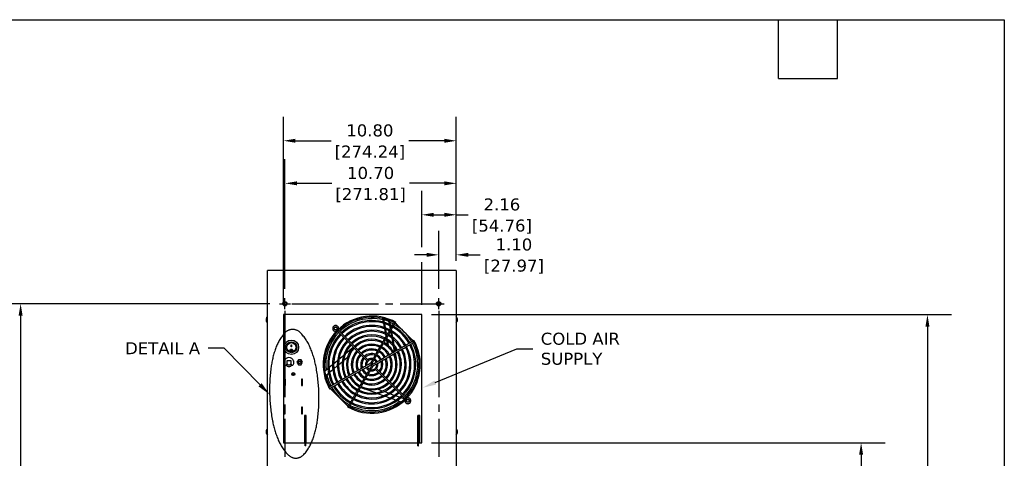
# Model space of a CAD drawing. Header units: inches. Extents: x -1 to 128, y 3 to 101.
# Tile 17 of 17: x 66 to 128, y 74 to 101. Entities that reach past the tile are written whole.
import ezdxf
from ezdxf import colors
from ezdxf.entities.mleader import LeaderData, LeaderLine
from ezdxf.math import Vec2, Vec3

# ---------------------------------------------------------------- set-up
doc = ezdxf.new("R2010")
doc.units = ezdxf.units.IN
doc.header["$LTSCALE"] = 12
doc.header["$MEASUREMENT"] = 0
doc.header["$PDSIZE"] = -1
for name, pattern in [('PHANTOM2', [1.25, 0.625, -0.125, 0.125, -0.125, 0.125, -0.125]), ('SLD-Center', [0.75, 0.6, -0.05, 0.05, -0.05]), ('SLD-Solid', [0])]:
    doc.linetypes.add(name, pattern=pattern)
doc.layers.add('CENTER', color=40, linetype='SLD-Center')
doc.layers.add('PHANTOM', color=130, linetype='PHANTOM2')
doc.layers.add('DIMENSIONS', color=140, linetype='SLD-Solid', lineweight=25)
doc.layers.add('TEXT', color=140, linetype='SLD-Solid', lineweight=25)
doc.styles.get("Standard").update_dxf_attribs({"font": 'verdana.ttf'})
doc.dimstyles.get("Standard").update_dxf_attribs({"dimtxt": 0.18, "dimasz": 0.18, "dimexe": 0.18, "dimexo": 0.0625, "dimgap": 0.09, "dimtad": 0, "dimtih": 1, "dimtoh": 1, "dimdec": 4, "dimzin": 0, "dimdsep": 46, "dimtxsty": 'Standard', "dimcen": 0.09, "dimadec": 0, "dimazin": 0, "dimtfac": 1, "dimtdec": 4, "dimtofl": 0, "dimtmove": 0, "dimatfit": 3, "dimfxl": 0, "dimtolj": 1, "dimtzin": 0, "dimarcsym": 0})

# ---------------------------------------------------------------- blocks, each defined once
blk = doc.blocks.new('*D139')
at = {"layer": 'Defpoints', "color": 0}
for p in [(66.121, 83.465), (82.29, 83.465), (81.529, 47.823)]:
    blk.add_point(p, dxfattribs=at)
at = {"layer": 'DIMENSIONS', "color": 0, "lineweight": -2}
for p, q in [((81.69, 83.465), (64.621, 83.465)), ((66.121, 82.715), (66.121, 67.025)), ((66.121, 48.573), (66.121, 64.262)), ((80.929, 47.823), (64.621, 47.823))]:
    blk.add_line(p, q, dxfattribs=at)
at = {"layer": 'DIMENSIONS', "color": 0}
for points in [[(65.996, 82.715), (66.246, 82.715), (66.121, 83.465)], [(65.996, 48.573), (66.246, 48.573), (66.121, 47.823)]]:
    blk.add_solid(points, dxfattribs=at)
at = {"layer": 'DIMENSIONS', "color": 0, "char_height": 0.75, "attachment_point": 5}
for s, insert in [('\\A1;35.64', (66.121, 66.284)), ('\\A1;[905.31]', (66.121, 64.903))]:
    blk.add_mtext(s, dxfattribs=dict(at, insert=insert))
blk = doc.blocks.new('*D149')
at = {"layer": 'Defpoints', "color": 0}
for p in [(91.173, 74.79), (118.607, 74.79), (93.329, 47.823)]:
    blk.add_point(p, dxfattribs=at)
at = {"layer": 'DIMENSIONS', "color": 0, "lineweight": -2}
for p, q in [((91.773, 74.79), (120.107, 74.79)), ((118.607, 74.04), (118.607, 62.687)), ((118.607, 48.573), (118.607, 59.925)), ((93.929, 47.823), (120.107, 47.823))]:
    blk.add_line(p, q, dxfattribs=at)
at = {"layer": 'DIMENSIONS', "color": 0}
for points in [[(118.482, 74.04), (118.732, 74.04), (118.607, 74.79)], [(118.482, 48.573), (118.732, 48.573), (118.607, 47.823)]]:
    blk.add_solid(points, dxfattribs=at)
at = {"layer": 'DIMENSIONS', "color": 0, "char_height": 0.75, "attachment_point": 5}
for s, insert in [('\\A1;26.97', (118.607, 61.947)), ('\\A1;[684.96]', (118.607, 60.565))]:
    blk.add_mtext(s, dxfattribs=dict(at, insert=insert))
blk = doc.blocks.new('*D148')
at = {"layer": 'Defpoints', "color": 0}
for p in [(91.173, 82.79), (122.75, 82.79), (93.329, 47.823)]:
    blk.add_point(p, dxfattribs=at)
at = {"layer": 'DIMENSIONS', "color": 0, "lineweight": -2}
for p, q in [((91.773, 82.79), (124.25, 82.79)), ((122.75, 82.04), (122.75, 66.687)), ((122.75, 48.573), (122.75, 63.925)), ((93.929, 47.823), (124.25, 47.823))]:
    blk.add_line(p, q, dxfattribs=at)
at = {"layer": 'DIMENSIONS', "color": 0}
for points in [[(122.625, 82.04), (122.875, 82.04), (122.75, 82.79)], [(122.625, 48.573), (122.875, 48.573), (122.75, 47.823)]]:
    blk.add_solid(points, dxfattribs=at)
at = {"layer": 'DIMENSIONS', "color": 0, "char_height": 0.75, "attachment_point": 5}
for s, insert in [('\\A1;34.97', (122.75, 65.947)), ('\\A1;[888.16]', (122.75, 64.565))]:
    blk.add_mtext(s, dxfattribs=dict(at, insert=insert))
blk = doc.blocks.new('*D147')
at = {"layer": 'Defpoints', "color": 0}
for p in [(93.329, 86.517), (93.329, 85.534), (92.228, 83.803)]:
    blk.add_point(p, dxfattribs=at)
at = {"layer": 'DIMENSIONS', "color": 0, "lineweight": -2}
for p, q in [((92.228, 84.403), (92.228, 88.017)), ((93.329, 86.134), (93.329, 88.017)), ((91.478, 86.517), (90.728, 86.517)), ((94.079, 86.517), (94.829, 86.517))]:
    blk.add_line(p, q, dxfattribs=at)
at = {"layer": 'DIMENSIONS', "color": 0}
for points in [[(91.478, 86.642), (91.478, 86.392), (92.228, 86.517)], [(94.079, 86.642), (94.079, 86.392), (93.329, 86.517)]]:
    blk.add_solid(points, dxfattribs=at)
at = {"layer": 'DIMENSIONS', "color": 0, "char_height": 0.75, "attachment_point": 5}
for s, insert in [('\\A1;1.10', (96.927, 87.157)), ('\\A1;[27.97]', (96.927, 85.777))]:
    blk.add_mtext(s, dxfattribs=dict(at, insert=insert))
blk = doc.blocks.new('*D146')
at = {"layer": 'Defpoints', "color": 0}
for p in [(93.329, 89.017), (93.329, 85.534), (91.173, 82.79)]:
    blk.add_point(p, dxfattribs=at)
at = {"layer": 'DIMENSIONS', "color": 0, "lineweight": -2}
for p, q in [((91.173, 86.988), (91.173, 90.517)), ((93.329, 86.134), (93.329, 90.517)), ((91.923, 89.017), (92.579, 89.017)), ((93.329, 89.017), (94.079, 89.017)), ((91.173, 83.39), (91.173, 86.052))]:
    blk.add_line(p, q, dxfattribs=at)
at = {"layer": 'DIMENSIONS', "color": 0}
for points in [[(91.923, 89.142), (91.923, 88.892), (91.173, 89.017)], [(92.579, 89.142), (92.579, 88.892), (93.329, 89.017)]]:
    blk.add_solid(points, dxfattribs=at)
at = {"layer": 'DIMENSIONS', "color": 0, "char_height": 0.75, "attachment_point": 5}
for s, insert in [('\\A1;2.16', (96.177, 89.658)), ('\\A1;[54.76]', (96.177, 88.277))]:
    blk.add_mtext(s, dxfattribs=dict(at, insert=insert))
blk = doc.blocks.new('*D145')
at = {"layer": 'Defpoints', "color": 0}
for p in [(82.628, 90.982), (93.329, 85.534), (82.628, 83.803)]:
    blk.add_point(p, dxfattribs=at)
at = {"layer": 'DIMENSIONS', "color": 0, "lineweight": -2}
for p, q in [((82.628, 84.403), (82.628, 92.482)), ((93.329, 86.134), (93.329, 92.482)), ((83.378, 90.982), (85.554, 90.982)), ((92.579, 90.982), (90.404, 90.982))]:
    blk.add_line(p, q, dxfattribs=at)
at = {"layer": 'DIMENSIONS', "color": 0}
for points in [[(83.378, 91.107), (83.378, 90.857), (82.628, 90.982)], [(92.579, 91.107), (92.579, 90.857), (93.329, 90.982)]]:
    blk.add_solid(points, dxfattribs=at)
at = {"layer": 'DIMENSIONS', "color": 0, "char_height": 0.75, "attachment_point": 5}
for s, insert in [('\\A1;10.70', (87.979, 91.622)), ('\\A1;[271.81]', (87.979, 90.242))]:
    blk.add_mtext(s, dxfattribs=dict(at, insert=insert))
blk = doc.blocks.new('*D144')
at = {"layer": 'Defpoints', "color": 0}
for p in [(82.532, 93.639), (93.329, 85.534), (82.532, 82.79)]:
    blk.add_point(p, dxfattribs=at)
at = {"layer": 'DIMENSIONS', "color": 0, "lineweight": -2}
for p, q in [((82.532, 83.39), (82.532, 95.139)), ((93.329, 86.134), (93.329, 95.139)), ((83.282, 93.639), (85.506, 93.639)), ((92.579, 93.639), (90.356, 93.639))]:
    blk.add_line(p, q, dxfattribs=at)
at = {"layer": 'DIMENSIONS', "color": 0}
for points in [[(83.282, 93.764), (83.282, 93.514), (82.532, 93.639)], [(92.579, 93.764), (92.579, 93.514), (93.329, 93.639)]]:
    blk.add_solid(points, dxfattribs=at)
at = {"layer": 'DIMENSIONS', "color": 0, "char_height": 0.75, "attachment_point": 5}
for s, insert in [('\\A1;10.80', (87.931, 94.281)), ('\\A1;[274.24]', (87.931, 92.898))]:
    blk.add_mtext(s, dxfattribs=dict(at, insert=insert))

msp = doc.modelspace()

# ---------------------------------------------------------------- linework, layer by layer
for p, q in [((93.32933, 85.53354), (81.52933, 85.53404)), ((81.52933, 47.82254), (81.52933, 85.53354)), ((93.32933, 85.53354), (93.32933, 47.82254)), ((82.53801, 83.42164), (82.53801, 83.50743)), ((81.45916, 82.52235), (81.45927, 82.52235)), ((82.53235, 82.78954), (82.53235, 74.78954)), ((91.17335, 82.78954), (82.53235, 82.78954)), ((88.72444, 82.54937), (88.76496, 82.31953)), ((88.78293, 82.53504), (88.82386, 82.30292)), ((89.10264, 82.43362), (89.14634, 82.18583)), ((89.16278, 82.40997), (89.20713, 82.15848)), ((91.17335, 74.78954), (91.17335, 82.78954)), ((85.80168, 81.82485), (85.80952, 81.73519)), ((87.85036, 79.92617), (85.9857, 81.79083)), ((88.77881, 82.24099), (88.82329, 81.98875)), ((88.83757, 81.90775), (88.8838, 81.64558)), ((88.83786, 82.22351), (88.88291, 81.96801)), ((88.89741, 81.88579), (88.94447, 81.61888)), ((89.16142, 82.10026), (89.19959, 81.88379)), ((89.22248, 82.07143), (89.24247, 81.95805)), ((89.26678, 81.82016), (89.27268, 81.78668)), ((89.53897, 82.2916), (89.46103, 82.3366)), ((89.52633, 82.23262), (89.56232, 82.29496)), ((89.54134, 82.25862), (90.64243, 81.15753)), ((89.6201, 82.17986), (89.57134, 82.10184)), ((85.92493, 81.72431), (87.78672, 79.86253)), ((88.89879, 81.56054), (88.9255, 81.40905)), ((88.9598, 81.53198), (88.96838, 81.48331)), ((88.96326, 81.1949), (89.01238, 80.91635)), ((88.99269, 81.34542), (89.0093, 81.25123)), ((89.2267, 81.73006), (89.2802, 81.42665)), ((89.28918, 81.69314), (89.3444, 81.37998)), ((89.29818, 81.32466), (89.35953, 80.97672)), ((89.36314, 81.2737), (89.42829, 80.90421)), ((90.48565, 81.18753), (90.56367, 81.23629)), ((90.67877, 81.17851), (90.61642, 81.14251)), ((82.98754, 80.5731), (82.98754, 80.57202)), ((83.01804, 80.78339), (83.01804, 80.90858)), ((83.01804, 80.90858), (83.04304, 80.90858)), ((83.04304, 80.78652), (83.01804, 80.78652)), ((83.04304, 80.78339), (83.01804, 80.78339)), ((83.04304, 80.90858), (83.04304, 80.78339)), ((83.07354, 80.57202), (83.07354, 80.5731)), ((86.39514, 80.33236), (86.89633, 80.75291)), ((89.02618, 81.15549), (89.07772, 80.8632)), ((89.3823, 80.84761), (89.45256, 80.44915)), ((89.4533, 80.76235), (89.50336, 80.47848)), ((90.72041, 81.07722), (90.67541, 81.15516)), ((83.4652, 79.96613), (83.37687, 79.81313)), ((83.64187, 79.96613), (83.4652, 79.96613)), ((83.7302, 79.81313), (83.64187, 79.96613)), ((85.99737, 79.9986), (86.28479, 80.23977)), ((86.28254, 79.91152), (86.53693, 80.12498)), ((89.51999, 80.38415), (89.57528, 80.07061)), ((82.6068, 79.71971), (82.6068, 79.90227)), ((82.64384, 79.63096), (82.60944, 79.70739)), ((82.7418, 79.61327), (82.6712, 79.61327)), ((82.7418, 79.87227), (82.7418, 79.64327)), ((82.7418, 79.64327), (82.7418, 79.61327)), ((82.7483, 79.70227), (82.7783, 79.70227)), ((82.7483, 79.59598), (82.7483, 79.70227)), ((82.9898, 79.90227), (82.7718, 79.90227)), ((82.7783, 79.70227), (82.7883, 79.70227)), ((82.7883, 79.70227), (82.7883, 79.69427)), ((82.8283, 79.65427), (82.9333, 79.65427)), ((82.9733, 79.70227), (82.9833, 79.70227)), ((82.9733, 79.69427), (82.9733, 79.70227)), ((82.9833, 79.70227), (83.0133, 79.70227)), ((83.0133, 79.70227), (83.0133, 79.59598)), ((83.0198, 79.64327), (83.0198, 79.87227)), ((83.0198, 79.61327), (83.0198, 79.64327)), ((83.0904, 79.61327), (83.0198, 79.61327)), ((83.15216, 79.70739), (83.11776, 79.63096)), ((83.1548, 79.90227), (83.1548, 79.71971)), ((83.37687, 79.81313), (83.4652, 79.66013)), ((83.4652, 79.66013), (83.64187, 79.66013)), ((83.64187, 79.66013), (83.7302, 79.81313)), ((85.1273, 79.26852), (85.30914, 79.4211)), ((85.37686, 79.47792), (85.59835, 79.66377)), ((85.41404, 79.18277), (85.61811, 79.354)), ((85.67111, 79.72483), (85.9147, 79.92923)), ((85.68408, 79.40936), (85.89963, 79.59023)), ((85.9704, 79.64961), (86.20205, 79.84399)), ((87.85036, 79.92617), (87.78672, 79.86253)), ((88.24634, 79.40291), (88.30998, 79.46655)), ((88.24634, 79.40291), (90.10792, 77.54133)), ((90.17094, 77.60559), (88.30998, 79.46655)), ((82.56392, 78.35104), (82.56392, 78.75104)), ((82.56392, 78.75104), (82.63392, 78.75104)), ((82.63392, 78.75104), (82.63392, 78.35104)), ((83.0843, 79.11451), (83.0843, 79.02678)), ((83.11733, 79.02897), (83.0843, 79.02897)), ((83.10601, 79.13591), (83.10601, 79.07597)), ((83.13925, 79.02897), (83.11733, 79.02897)), ((83.21496, 79.02897), (83.13925, 79.02897)), ((83.17801, 78.99817), (83.17801, 79.02897)), ((83.66392, 78.75104), (83.66392, 78.35104)), ((83.73392, 78.75104), (83.66392, 78.75104)), ((83.66392, 78.71697), (83.73392, 78.71697)), ((83.73392, 78.35104), (83.73392, 78.75104)), ((85.1797, 78.98614), (85.35085, 79.12975)), ((82.63392, 78.35104), (82.56392, 78.35104)), ((83.73392, 78.37897), (83.66392, 78.37897)), ((83.66392, 78.35104), (83.73392, 78.35104)), ((85.42128, 78.17391), (85.37628, 78.25186)), ((85.41793, 78.15057), (85.48028, 78.18657)), ((85.45426, 78.17155), (86.55535, 77.07045)), ((85.61104, 78.14154), (85.53302, 78.09279)), ((88.2966, 77.89891), (87.63655, 78.13915)), ((88.71736, 78.01181), (88.4053, 78.12539)), ((88.78453, 77.72131), (88.43196, 77.84964)), ((89.10025, 77.87245), (88.81609, 77.97587)), ((89.18475, 77.57565), (88.88594, 77.6844)), ((89.45147, 77.74461), (89.18706, 77.84085)), ((89.54571, 77.44427), (89.27401, 77.54316)), ((89.78273, 77.62405), (89.5324, 77.71516)), ((90.07018, 77.51942), (89.86024, 77.59583)), ((82.56392, 77.00104), (82.56392, 76.60104)), ((82.63392, 77.00104), (82.56392, 77.00104)), ((82.63392, 76.95153), (82.58441, 77.00104)), ((82.63392, 76.60104), (82.63392, 77.00104)), ((83.66392, 77.00104), (83.66392, 76.60104)), ((83.73392, 77.00104), (83.66392, 77.00104)), ((83.66392, 76.98329), (83.73392, 76.98562)), ((83.73392, 76.60104), (83.73392, 77.00104)), ((86.4766, 77.14921), (86.52535, 77.22723)), ((86.57038, 77.09647), (86.53438, 77.03412)), ((86.63567, 76.99247), (86.55772, 77.03747)), ((89.85183, 77.33285), (89.62877, 77.41404)), ((90.119, 77.42572), (90.20866, 77.41787)), ((82.56392, 76.60104), (82.63392, 76.60104)), ((83.66392, 76.60104), (83.73392, 76.60104)), ((83.94453, 76.49113), (83.85053, 76.49113)), ((83.85053, 76.49113), (83.85053, 74.78954)), ((83.89101, 76.49113), (83.89101, 76.48113)), ((83.92853, 76.48113), (83.89101, 76.48113)), ((83.89101, 76.23113), (83.89101, 76.48113)), ((83.92853, 76.49113), (83.92853, 76.48113)), ((83.92853, 76.23113), (83.92853, 76.48113)), ((83.94453, 74.78954), (83.94453, 76.49113)), ((91.05185, 76.49093), (90.92685, 76.49093)), ((90.92685, 76.49093), (90.92685, 74.78954)), ((90.93685, 76.48048), (90.97437, 76.48048)), ((90.93685, 76.22622), (90.93685, 76.48048)), ((90.97437, 76.22622), (90.97437, 76.48048)), ((91.00537, 76.48048), (90.97437, 76.48048)), ((91.05185, 76.48048), (91.00537, 76.48048)), ((91.05185, 74.78954), (91.05185, 76.49093)), ((83.85053, 76.0061), (83.86835, 75.99582)), ((83.86835, 75.99582), (83.86835, 75.24526)), ((83.92853, 76.23113), (83.89101, 76.23113)), ((83.89101, 74.70147), (83.89101, 76.23113)), ((83.92853, 74.70147), (83.92853, 76.23113)), ((90.93685, 74.70134), (90.93685, 76.22622)), ((90.93685, 76.22622), (90.97437, 76.22622)), ((90.97437, 74.70134), (90.97437, 76.22622)), ((81.45916, 75.52235), (81.45927, 75.52235)), ((83.86835, 75.24526), (83.85053, 75.23497)), ((83.86835, 75.49511), (83.89101, 75.49511)), ((83.89101, 75.37011), (83.86835, 75.37011)), ((82.53235, 74.78954), (83.89101, 74.78954)), ((83.85983, 74.79442), (83.85983, 74.78954)), ((83.89101, 74.79442), (83.85983, 74.79442)), ((83.92853, 74.70147), (83.89101, 74.70147)), ((83.89101, 74.60147), (83.89101, 74.70147)), ((83.92853, 74.60147), (83.89101, 74.60147)), ((83.92853, 74.78954), (90.93685, 74.78954)), ((83.92853, 74.60147), (83.92853, 74.70147)), ((90.93685, 74.60134), (90.93685, 74.70134)), ((90.93685, 74.70134), (90.97437, 74.70134)), ((90.93685, 74.60134), (90.97437, 74.60134)), ((90.97437, 74.78954), (91.17335, 74.78954)), ((90.97437, 74.60134), (90.97437, 74.70134))]:
    msp.add_line(p, q)
for centre, radius in [((82.62835, 83.46454), 0.1385), ((82.62835, 83.46454), 0.1), ((92.22835, 83.46454), 0.1385), ((92.22835, 83.46454), 0.1), ((85.7934, 81.91949), 0.091), ((83.03054, 80.74613), 0.453), ((83.03054, 80.74613), 0.3385), ((83.03054, 80.74613), 0.29), ((83.03051, 80.57158), 0.06729), ((83.03052, 80.57184), 0.04312), ((83.55353, 79.81313), 0.095), ((83.55353, 79.81313), 0.06945), ((83.14892, 79.07065), 0.095), ((83.14892, 79.07065), 0.0781), ((90.30329, 77.40959), 0.091)]:
    msp.add_circle(centre, radius)
for centre, radius, start, end in [((81.53538, 82.47964), 0.07958, 173.3710634, 183.7714959), ((81.50925, 82.42576), 0.05225, 178.8720359, 190.7601827), ((81.75683, 82.46454), 0.30313, 138.6349616, 169.0088839), ((88.04835, 79.66454), 3.035, 60.0766092, 209.9235345), ((88.04835, 79.66454), 2.963, 62.1798186, 207.8168973), ((88.04835, 79.66454), 2.87402, 76.0480991, 134.1032411), ((88.04835, 79.66454), 2.75, 62.3524936, 134.0627547), ((88.04835, 79.66454), 2.8979, 69.29419, 74.2001127), ((93.09922, 82.46454), 0.30313, 15.250844, 40.6130824), ((93.09922, 82.46454), 0.30313, 319.3869176, 348.695297), ((93.3468, 82.50331), 0.05225, 358.8720359, 10.7601827), ((93.32068, 82.44944), 0.07958, 353.3710634, 3.7714959), ((81.75683, 82.46454), 0.30313, 194.9137268, 221.3650384), ((85.7934, 81.91949), 0.1015, 274.7039598, 326.5637755), ((88.04835, 79.66454), 2.678, 62.4103269, 134.034007), ((88.04835, 79.66454), 2.45, 62.6414607, 133.944597), ((88.04835, 79.66454), 2.378, 62.7211851, 133.9151406), ((88.04835, 79.66454), 2.15, 63.0099531, 133.7960628), ((88.04835, 79.66454), 2.87402, 62.2489485, 66.7871817), ((88.04835, 79.66454), 2.45, 29.4680537, 60.5293392), ((88.04835, 79.66454), 2.678, 29.5156597, 60.483322), ((88.04835, 79.66454), 2.75, 29.5286812, 60.473236), ((88.04835, 79.66454), 2.87402, 58, 60.4529161), ((88.04835, 79.66454), 2.963, 60.078391, 60.4384466), ((88.04835, 79.66454), 2.97402, 58.6513023, 60.0783891), ((88.04835, 79.66454), 2.87402, 32, 58), ((88.04835, 79.66454), 2.87402, 135.8988098, 186.7871817), ((88.04835, 79.66454), 2.75, 135.9393403, 207.6496135), ((88.04835, 79.66454), 2.678, 135.9620999, 207.5840055), ((88.04835, 79.66454), 2.45, 136.0516194, 207.3650523), ((88.04835, 79.66454), 2.378, 136.0852979, 207.2784631), ((88.04835, 79.66454), 3.035, 240.0763727, 29.9232217), ((88.04835, 79.66454), 2.078, 63.1124629, 133.7600246), ((88.04835, 79.66454), 1.855, 63.4862307, 133.6102032), ((88.04835, 79.66454), 1.783, 63.6288961, 133.5485468), ((88.04835, 79.66454), 1.58, 64.0873526, 133.3683504), ((88.04835, 79.66454), 1.508, 64.2947529, 133.2809514), ((88.04835, 79.66454), 1.783, 29.2743504, 60.7246062), ((88.04835, 79.66454), 1.855, 29.2985565, 60.6966085), ((88.04835, 79.66454), 2.078, 29.3734528, 60.6272182), ((88.04835, 79.66454), 2.15, 29.3948902, 60.6011944), ((88.04835, 79.66454), 2.378, 29.4544052, 60.5441371), ((88.04835, 79.66454), 2.87402, 29.549185, 32), ((88.04835, 79.66454), 2.97402, 29.919942, 31.3486977), ((83.0305, 80.57291), 0.04332, 0.2433674, 179.7653756), ((88.04835, 79.66454), 2.15, 136.2023973, 206.9887297), ((88.04835, 79.66454), 2.078, 136.2456397, 206.8860447), ((88.04835, 79.66454), 1.855, 136.3963801, 206.5148634), ((88.04835, 79.66454), 1.783, 136.4525045, 206.3741348), ((88.04835, 79.66454), 1.58, 136.6364207, 205.8987107), ((88.04835, 79.66454), 1.508, 136.7102288, 205.7166484), ((88.04835, 79.66454), 2.963, 242.1789357, 27.8179188), ((88.04835, 79.66454), 1.275, 65.0715964, 132.976755), ((88.04835, 79.66454), 1.203, 65.3970672, 132.8432556), ((88.04835, 79.66454), 0.98, 66.6159159, 132.3681391), ((88.04835, 79.66454), 0.908, 67.1670835, 132.1362875), ((88.04835, 79.66454), 1.203, 28.9263493, 61.0828804), ((88.04835, 79.66454), 1.275, 28.986475, 61.0207064), ((88.04835, 79.66454), 1.508, 29.1419779, 60.8661053), ((88.04835, 79.66454), 1.58, 29.1756459, 60.8196676), ((88.04835, 79.66454), 2.078, 0, 26.8889385), ((88.04835, 79.66454), 2.15, 0, 26.9886586), ((88.04835, 79.66454), 2.87402, 315.8972368, 27.7497166), ((88.04835, 79.66454), 2.378, 0, 27.278267), ((88.04835, 79.66454), 2.45, 0, 27.3598211), ((88.04835, 79.66454), 2.678, 0, 27.588781), ((88.04835, 79.66454), 2.75, 0, 27.6522847), ((88.04835, 79.66454), 2.963, 29.5639708, 29.9199458), ((82.8808, 79.81313), 0.28813, 18.0198895, 161.9801105), ((88.04835, 79.66454), 1.275, 137.0273362, 204.9304964), ((88.04835, 79.66454), 1.203, 137.1441918, 204.6222076), ((88.04835, 79.66454), 0.98, 137.6412951, 203.4007887), ((88.04835, 79.66454), 0.908, 137.855401, 202.8524784), ((88.04835, 79.66454), 0.69, 138.7723829, 200.5310266), ((88.04835, 79.66454), 0.618, 139.2204352, 199.4293671), ((88.04835, 79.66454), 0.69, 69.4468285, 131.2468118), ((88.04835, 79.66454), 0.618, 70.5145505, 130.7898457), ((88.04835, 79.66454), 0.318, 81.0891782, 188.9687592), ((88.04835, 79.66454), 0.39, 76.9813968, 128.3215478), ((88.04835, 79.66454), 0.318, 25.8194892, 64.1547824), ((88.04835, 79.66454), 0.39, 26.6050333, 63.3174483), ((88.04835, 79.66454), 0.618, 27.9096733, 62.1253955), ((88.04835, 79.66454), 0.69, 28.0977039, 61.9008497), ((88.04835, 79.66454), 0.908, 28.5656406, 61.4350897), ((88.04835, 79.66454), 0.98, 28.6812319, 61.3355866), ((88.04835, 79.66454), 0.908, 0, 22.8740176), ((88.04835, 79.66454), 0.98, 0, 23.3678314), ((88.04835, 79.66454), 1.203, 0, 24.604177), ((88.04835, 79.66454), 1.275, 0, 24.9158442), ((88.04835, 79.66454), 1.508, 0, 25.6998716), ((88.04835, 79.66454), 1.58, 0, 25.9562825), ((88.04835, 79.66454), 1.783, 0, 26.378013), ((88.04835, 79.66454), 1.855, 0, 26.5078198), ((82.09817, 76.68811), 3.25415, 80.4726285, 81.0078134), ((82.6368, 79.71971), 0.03, 180, 204.2277453), ((82.6712, 79.64327), 0.03, 204.2277453, 270), ((82.8808, 79.81313), 0.25, 233.0792668, 237.9945452), ((82.7718, 79.87227), 0.03, 90, 180), ((82.8808, 79.77927), 0.20439, 227.1505535, 229.5885383), ((82.8808, 79.81313), 0.24, 234.6080483, 236.4899439), ((82.7783, 79.59598), 0.03, 180, 240.7845362), ((82.8808, 79.77927), 0.24, 240.7845362, 299.2154638), ((82.8283, 79.69427), 0.04, 180, 270), ((82.9333, 79.69427), 0.04, 270, 0), ((82.9898, 79.87227), 0.03, 0, 90), ((82.9833, 79.59598), 0.03, 299.2154638, 0), ((82.8808, 79.81313), 0.24, 303.2885847, 305.3919517), ((82.8808, 79.77927), 0.20439, 310.4114617, 312.8494465), ((82.8808, 79.81313), 0.25, 302.0054548, 306.9207332), ((83.0904, 79.64327), 0.03, 270, 335.7722547), ((83.57525, 77.2289), 2.70623, 98.9380068, 99.5815513), ((83.1248, 79.71971), 0.03, 335.7722547, 0), ((88.04835, 79.66454), 0.69, 208.1255247, 241.8880001), ((88.04835, 79.66454), 0.618, 207.8807037, 242.1025678), ((88.04835, 79.66454), 0.39, 141.628082, 192.9676621), ((88.04835, 79.66454), 0.39, 206.6536188, 243.3952683), ((88.04835, 79.66454), 0.318, 205.9321138, 244.1226398), ((88.04835, 79.66454), 0.39, 256.8040292, 308.2626798), ((88.04835, 79.66454), 0.318, 260.8885653, 0), ((88.04835, 79.66454), 0.03607, 104.7060841, 165.2939315), ((88.04836, 79.66453), 0.03607, 284.7043214, 345.2963035), ((88.04835, 79.66454), 0.39, 321.7379476, 0), ((88.04835, 79.66454), 0.318, 0, 9.1005544), ((88.04835, 79.66454), 0.39, 0, 13.2080024), ((88.04835, 79.66454), 0.618, 319.1954285, 0), ((88.04835, 79.66454), 0.69, 318.740242, 0), ((88.04835, 79.66454), 0.618, 0, 19.3998883), ((88.04835, 79.66454), 0.69, 0, 20.5864702), ((88.04835, 79.66454), 0.908, 317.8397883, 0), ((88.04835, 79.66454), 0.98, 317.6507692, 0), ((88.04835, 79.66454), 1.203, 317.1491171, 0), ((88.04835, 79.66454), 1.275, 317.0318, 0), ((88.04835, 79.66454), 1.508, 316.7121797, 0), ((88.04835, 79.66454), 1.58, 316.6404666, 0), ((88.04835, 79.66454), 1.783, 316.453039, 0), ((88.04835, 79.66454), 1.855, 316.3910086, 0), ((88.04835, 79.66454), 2.078, 316.2399034, 0), ((88.04835, 79.66454), 2.15, 316.1993575, 0), ((88.04835, 79.66454), 2.378, 316.085756, 0), ((88.04835, 79.66454), 2.45, 316.0562439, 0), ((88.04835, 79.66454), 2.678, 315.965192, 0), ((88.04835, 79.66454), 2.75, 315.9408503, 0), ((88.04835, 79.66454), 2.87402, 192.5635748, 207.7517253), ((88.04835, 79.66454), 1.855, 209.2982172, 240.7022201), ((88.04835, 79.66454), 1.783, 209.2750047, 240.7245537), ((88.04835, 79.66454), 1.58, 209.1823073, 240.8245481), ((88.04835, 79.66454), 1.508, 209.1403819, 240.8574241), ((88.04835, 79.66454), 1.275, 208.9834774, 241.024261), ((88.04835, 79.66454), 1.203, 208.9166869, 241.0756507), ((88.04835, 79.66454), 0.98, 208.6728834, 241.3331212), ((88.04835, 79.66454), 0.908, 208.5568382, 241.4224498), ((88.04835, 79.66454), 1.275, 245.0782269, 312.9786581), ((88.04835, 79.66454), 1.203, 245.3842715, 312.8556602), ((88.04835, 79.66454), 0.98, 246.632868, 312.3625999), ((88.04835, 79.66454), 0.908, 247.1695455, 312.145824), ((88.04835, 79.66454), 0.69, 249.4272486, 311.2442437), ((88.04835, 79.66454), 0.618, 250.5764669, 310.8230772), ((88.04835, 79.66454), 2.97402, 209.9199331, 211.3486977), ((88.04835, 79.66454), 2.963, 209.5597448, 209.9222594), ((88.04835, 79.66454), 2.87402, 209.5474729, 212), ((88.04835, 79.66454), 2.87402, 212, 238), ((88.04835, 79.66454), 2.75, 209.5266634, 240.4701342), ((88.04835, 79.66454), 2.678, 209.5142925, 240.4864639), ((88.04835, 79.66454), 2.45, 209.4714621, 240.5311389), ((88.04835, 79.66454), 2.378, 209.4553037, 240.543738), ((88.04835, 79.66454), 2.15, 209.3974302, 240.6009577), ((88.04835, 79.66454), 2.078, 209.3781769, 240.6217691), ((88.04835, 79.66454), 2.15, 243.0070815, 313.7957158), ((88.04835, 79.66454), 2.078, 243.111695, 313.7551172), ((88.04835, 79.66454), 1.855, 243.4918607, 313.6083858), ((88.04835, 79.66454), 1.783, 243.6311536, 313.5501873), ((88.04835, 79.66454), 1.58, 244.0932114, 313.3674714), ((88.04835, 79.66454), 1.508, 244.2997443, 313.2884777), ((88.04835, 79.66454), 2.75, 242.3513077, 314.0627123), ((88.04835, 79.66454), 2.678, 242.4153589, 314.0378572), ((88.04835, 79.66454), 2.45, 242.6380085, 313.9458105), ((88.04835, 79.66454), 2.378, 242.7206636, 313.9155456), ((88.04835, 79.66454), 2.87402, 312.5635748, 314.1018275), ((90.30329, 77.40959), 0.1015, 123.8823579, 174.9998255), ((88.04835, 79.66454), 2.97402, 238.6513023, 240.0787981), ((88.04835, 79.66454), 2.87402, 238, 240.452907), ((88.04835, 79.66454), 2.963, 240.0796685, 240.4355706), ((88.04835, 79.66454), 2.87402, 242.2489394, 306.7871817), ((81.75683, 75.46454), 0.30313, 138.6349616, 169.0088839), ((93.09922, 75.46454), 0.30313, 15.250844, 40.6130824), ((81.53538, 75.47964), 0.07958, 173.3710634, 183.7714959), ((81.50925, 75.42576), 0.05225, 178.8720359, 190.7601827), ((81.75683, 75.46454), 0.30313, 194.9137268, 221.3650384), ((93.09922, 75.46454), 0.30313, 319.3869176, 348.695297), ((93.3468, 75.50331), 0.05225, 358.8720359, 10.7601827), ((93.32068, 75.44944), 0.07958, 353.3710634, 3.7714959)]:
    msp.add_arc(centre, radius, start, end)
for centre, major_axis, ratio, start_param, end_param in [((92.22785, 83.52752), (-0.0545, 0), 0.98480775, 0, 3.62288248), ((92.22785, 83.52752), (-0.0545, 0), 0.98480775, 5.81814882, 6.28318531), ((92.22785, 83.52101), (-0.0545, 0), 0.98480775, 5.59828041, 6.22245318), ((92.22785, 83.52101), (-0.0545, 0), 0.98480775, 3.20232478, 3.84475222), ((81.7538, 82.50049), (-0.29792, -0.0251), 0.69239833, 0.0047632, 0.11276823), ((81.7526, 82.45242), (-0.2823, 0.09846), 0.96647436, 0.11246242, 0.22046745), ((81.75563, 82.41647), (-0.29888, 0.00745), 0.27407603, 6.14007647, 6.24808151), ((81.7526, 82.45242), (-0.2823, 0.09846), 0.96647436, 0.47217606, 0.58018109), ((81.75803, 82.51261), (-0.29888, 0.00745), 0.27407603, 6.14007647, 6.24808151), ((93.10345, 82.47666), (0.2823, -0.09846), 0.96647436, 0.47217606, 0.58018109), ((93.09802, 82.41647), (0.29888, -0.00745), 0.27407603, 6.14007647, 6.24808151), ((93.10345, 82.47666), (0.2823, -0.09846), 0.96647436, 0.11246242, 0.22046745), ((93.10042, 82.51261), (0.29888, -0.00745), 0.27407603, 6.14007647, 6.24808151), ((93.10225, 82.42859), (0.29792, 0.0251), 0.69239833, 0.0047632, 0.11276823), ((83.11733, 79.07597), (0, -0.047), 0.70710678, 4.82340349, 6.28318531), ((83.13925, 79.07597), (0, -0.047), 0.70710678, 4.71238898, 6.28318531), ((81.7538, 75.50049), (-0.29792, -0.0251), 0.69239833, 0.0047632, 0.11276823), ((81.7526, 75.45242), (-0.2823, 0.09846), 0.96647436, 0.11246242, 0.22046745), ((81.75563, 75.41647), (-0.29888, 0.00745), 0.27407603, 6.14007647, 6.24808151), ((81.7526, 75.45242), (-0.2823, 0.09846), 0.96647436, 0.47217606, 0.58018109), ((81.75803, 75.51261), (-0.29888, 0.00745), 0.27407603, 6.14007647, 6.24808151), ((93.10345, 75.47666), (0.2823, -0.09846), 0.96647436, 0.47217606, 0.58018109), ((93.09802, 75.41647), (0.29888, -0.00745), 0.27407603, 6.14007647, 6.24808151), ((93.10345, 75.47666), (0.2823, -0.09846), 0.96647436, 0.11246242, 0.22046745), ((93.10042, 75.51261), (0.29888, -0.00745), 0.27407603, 6.14007647, 6.24808151), ((93.10225, 75.42859), (0.29792, 0.0251), 0.69239833, 0.0047632, 0.11276823)]:
    msp.add_ellipse(centre, major_axis=major_axis, ratio=ratio, start_param=start_param, end_param=end_param)
for points, knots in [([(81.45973, 82.45233), (81.45983, 82.45192), (81.46003, 82.45109), (81.46028, 82.44958), (81.46054, 82.44766), (81.46077, 82.44533), (81.46089, 82.4427), (81.46088, 82.44023), (81.46073, 82.43812), (81.46047, 82.43643), (81.46022, 82.43583), (81.4601, 82.43553)], [0, 0, 0, 0, 0.08293859, 0.16580516, 0.25082827, 0.37694684, 0.49994817, 0.62294666, 0.74929999, 0.87586719, 1, 1, 1, 1]), ([(81.4625, 82.53167), (81.46258, 82.5318), (81.46275, 82.53206), (81.46293, 82.53207), (81.46307, 82.53174), (81.46314, 82.5309), (81.46305, 82.52933), (81.46281, 82.52725), (81.46243, 82.5248), (81.46196, 82.52218), (81.46159, 82.52048), (81.46141, 82.51963)], [0, 0, 0, 0, 0.08294164, 0.1658086, 0.2508294, 0.37694499, 0.49994915, 0.62294997, 0.74930265, 0.87586715, 1, 1, 1, 1]), ([(88.79286, 82.47875), (88.79295, 82.47835), (88.79314, 82.47755), (88.79378, 82.47629), (88.79466, 82.47498), (88.79582, 82.47361), (88.7979, 82.47154), (88.80145, 82.46871), (88.80707, 82.46518), (88.81365, 82.46174), (88.82106, 82.45848), (88.82901, 82.45546), (88.83461, 82.45378), (88.83738, 82.45295)], [0, 0, 0, 0, 0.0493113, 0.09868857, 0.14845341, 0.19891941, 0.25038674, 0.37453393, 0.50057877, 0.62567974, 0.75046076, 0.87649119, 1, 1, 1, 1]), ([(93.39356, 82.39741), (93.39347, 82.39728), (93.39331, 82.39702), (93.39313, 82.39701), (93.39298, 82.39733), (93.39292, 82.39817), (93.393, 82.39974), (93.39324, 82.40182), (93.39362, 82.40427), (93.3941, 82.4069), (93.39446, 82.4086), (93.39464, 82.40945)], [0, 0, 0, 0, 0.08294164, 0.1658086, 0.2508294, 0.37694499, 0.49994915, 0.62294997, 0.74930265, 0.87586715, 1, 1, 1, 1]), ([(93.39632, 82.47674), (93.39622, 82.47716), (93.39603, 82.47799), (93.39577, 82.4795), (93.39551, 82.48141), (93.39529, 82.48375), (93.39517, 82.48638), (93.39518, 82.48885), (93.39533, 82.49095), (93.39558, 82.49265), (93.39583, 82.49325), (93.39596, 82.49355)], [0, 0, 0, 0, 0.08293859, 0.16580516, 0.25082827, 0.37694684, 0.49994817, 0.62294666, 0.74929999, 0.87586719, 1, 1, 1, 1]), ([(89.46103, 82.3366), (89.41832, 82.26263), (89.35258, 82.14877), (89.25391, 81.97786), (89.17669, 81.84412), (89.11327, 81.73427), (89.05725, 81.63724), (89.00195, 81.54146), (88.86057, 81.29657), (88.64454, 80.92257), (88.35763, 80.42497), (88.14896, 80.06528), (88.0286, 79.85475), (87.99129, 79.79158), (87.97616, 79.76274), (87.95059, 79.73588), (87.90999, 79.71558), (87.8624, 79.68697), (87.78695, 79.64383), (87.65118, 79.56514), (87.46592, 79.45835), (87.26099, 79.33998), (87.09638, 79.24496), (86.96246, 79.16764), (86.84712, 79.10105), (86.71669, 79.02574), (86.56002, 78.93529), (86.37595, 78.82902), (86.16443, 78.70689), (85.92751, 78.57011), (85.65658, 78.41369), (85.48397, 78.31403), (85.37628, 78.25186)], [0, 0, 0, 0, 0.03896456, 0.07137133, 0.09722031, 0.11679461, 0.13495241, 0.15344897, 0.1722843, 0.27683682, 0.37015938, 0.46046838, 0.485527, 0.49178859, 0.49731128, 0.50179358, 0.51012483, 0.51983788, 0.52972318, 0.55370578, 0.59859781, 0.63700373, 0.67245291, 0.69396177, 0.71459419, 0.73927888, 0.76953251, 0.80535506, 0.84595858, 0.8919339, 0.94328104, 1, 1, 1, 1]), ([(85.97228, 81.87187), (85.97424, 81.8792), (85.97831, 81.90051), (85.97941, 81.9417), (85.96646, 81.99266), (85.93697, 82.04036), (85.89622, 82.07633), (85.84779, 82.09894), (85.79515, 82.107), (85.74237, 82.09993), (85.69372, 82.07831), (85.65355, 82.04428), (85.62526, 82.00181), (85.60964, 81.95475), (85.60707, 81.91142), (85.61345, 81.87186), (85.62695, 81.83509), (85.6522, 81.79664), (85.69139, 81.76186), (85.74673, 81.73626), (85.78565, 81.73522), (85.80952, 81.73519)], [0.074509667, 0.074509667, 0.074509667, 0.074509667, 0.09703568, 0.139006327, 0.196091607, 0.2508087, 0.303475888, 0.355609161, 0.40772527, 0.459828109, 0.511929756, 0.564017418, 0.614391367, 0.661865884, 0.709947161, 0.741987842, 0.780566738, 0.825673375, 0.877292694, 0.935407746, 1, 1, 1, 1]), ([(85.80168, 81.82485), (85.78884, 81.82492), (85.76822, 81.82558), (85.73969, 81.83944), (85.72047, 81.85707), (85.70571, 81.87962), (85.69717, 81.90793), (85.69899, 81.94151), (85.71228, 81.97269), (85.73577, 81.99752), (85.76645, 82.01268), (85.80047, 82.01624), (85.83354, 82.00778), (85.86144, 81.98855), (85.88032, 81.96201), (85.88856, 81.93368), (85.88905, 81.90504), (85.87832, 81.8773), (85.87048, 81.84474), (85.87209, 81.81338), (85.87743, 81.79366), (85.88015, 81.7863)], [0, 0, 0, 0, 0.054074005, 0.101136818, 0.141161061, 0.174122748, 0.224924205, 0.275351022, 0.326969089, 0.378724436, 0.430479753, 0.482234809, 0.533962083, 0.585374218, 0.636135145, 0.681663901, 0.720371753, 0.766367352, 0.818213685, 0.874438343, 0.910622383, 0.910622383, 0.910622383, 0.910622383]), ([(88.0362, 79.70191), (88.04526, 79.71189), (88.0663, 79.73484), (88.09086, 79.78539), (88.12367, 79.83968), (88.15608, 79.89651), (88.22384, 80.01354), (88.32029, 80.18084), (88.44252, 80.39249), (88.54059, 80.56237), (88.61952, 80.69907), (88.68609, 80.81438), (88.76123, 80.94452), (88.85153, 81.10092), (88.95798, 81.28529), (89.0806, 81.49768), (89.2182, 81.73602), (89.37579, 82.00897), (89.47626, 82.18298), (89.53897, 82.2916)], [0, 0, 0, 0, 0.01228092, 0.03318122, 0.05453016, 0.07632774, 0.09857397, 0.19007063, 0.269731, 0.34342981, 0.38656962, 0.42785736, 0.47681334, 0.53711146, 0.6087517, 0.69015277, 0.78249451, 0.88577692, 1, 1, 1, 1]), ([(89.07296, 82.37526), (89.07426, 82.37477), (89.07684, 82.37382), (89.0807, 82.37253), (89.08446, 82.37139), (89.08941, 82.37004), (89.09542, 82.36873), (89.10195, 82.36792), (89.10734, 82.36802), (89.11109, 82.3691), (89.11325, 82.37102), (89.11321, 82.37287), (89.11319, 82.37381)], [0, 0, 0, 0, 0.06438111, 0.12716103, 0.18882516, 0.24988506, 0.37475576, 0.49918124, 0.62427982, 0.74894183, 0.87225905, 1, 1, 1, 1]), ([(83.09754, 80.5731), (83.09754, 80.55533), (83.09042, 80.53766), (83.06591, 80.5122), (83.04847, 80.50452), (83.01318, 80.50437), (82.99569, 80.51185), (82.97085, 80.53728), (82.96367, 80.55495), (82.96354, 80.57276), (82.96354, 80.57292), (82.96354, 80.57308)], [0, 0, 0, 0, 0.125, 0.125, 0.25, 0.25, 0.375, 0.375, 0.5, 0.5, 0.501116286, 0.501116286, 0.501116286, 0.501116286]), ([(86.63567, 76.99247), (86.69175, 77.08961), (86.78119, 77.24453), (86.92083, 77.48639), (87.04138, 77.69519), (87.14672, 77.87764), (87.23567, 78.0317), (87.31218, 78.16424), (87.38199, 78.28515), (87.45118, 78.40498), (87.55288, 78.58114), (87.68855, 78.81615), (87.85937, 79.11191), (87.98233, 79.32513), (88.05577, 79.4521), (88.07753, 79.49012), (88.0992, 79.52647), (88.11626, 79.55973), (88.14235, 79.59115), (88.18469, 79.61236), (88.30934, 79.68675), (88.52454, 79.80873), (88.82533, 79.98329), (89.13711, 80.16304), (89.40749, 80.31921), (89.63272, 80.44924), (89.80752, 80.55016), (89.95161, 80.63335), (90.07638, 80.70539), (90.1969, 80.77497), (90.34527, 80.86063), (90.52633, 80.96516), (90.64473, 81.03353), (90.72041, 81.07722)], [0, 0, 0, 0, 0.05116377, 0.09700425, 0.13752144, 0.17271534, 0.20258595, 0.22680967, 0.24949766, 0.27264054, 0.29623831, 0.35155955, 0.40879541, 0.46761128, 0.47505701, 0.48239188, 0.48959368, 0.49628875, 0.50112847, 0.50977965, 0.51963416, 0.5742382, 0.63363293, 0.69423037, 0.75478397, 0.79030874, 0.82471882, 0.85606691, 0.87377904, 0.89702841, 0.92581503, 0.96013889, 1, 1, 1, 1]), ([(90.67541, 81.15516), (90.57745, 81.0986), (90.4213, 81.00845), (90.17766, 80.86778), (89.96761, 80.74651), (89.7844, 80.64074), (89.62997, 80.55158), (89.497, 80.47481), (89.3755, 80.40466), (89.25494, 80.33505), (89.07834, 80.23309), (88.84395, 80.09778), (88.55087, 79.92851), (88.34061, 79.80728), (88.21622, 79.7353), (88.17905, 79.71405), (88.14294, 79.69242), (88.10846, 79.67512), (88.09192, 79.6606), (88.08417, 79.65386)], [0, 0, 0, 0, 0.10300262, 0.19518748, 0.27655459, 0.34710394, 0.40683553, 0.45521567, 0.50088593, 0.54736715, 0.59465933, 0.70514353, 0.81844901, 0.93368307, 0.94818131, 0.96245909, 0.97648759, 0.99065032, 1, 1, 1, 1]), ([(85.42128, 78.17391), (85.48725, 78.212), (85.58999, 78.27132), (85.74629, 78.36156), (85.87267, 78.43453), (85.9762, 78.49429), (86.06513, 78.54564), (86.1489, 78.59401), (86.23385, 78.64305), (86.47305, 78.78115), (86.79238, 78.96547), (87.18956, 79.19494), (87.50648, 79.37741), (87.75534, 79.52253), (87.91103, 79.61032), (87.97435, 79.64885), (88.00197, 79.66114), (88.01163, 79.67292), (88.01276, 79.67429)], [0, 0, 0, 0, 0.06936931, 0.12852964, 0.177481, 0.21622338, 0.24814692, 0.28037155, 0.31312356, 0.3464021, 0.55705657, 0.68244613, 0.80597724, 0.92312527, 0.97177621, 0.98392685, 0.99837826, 1, 1, 1, 1]), ([(88.05883, 79.62902), (88.04654, 79.6116), (88.02582, 79.5823), (87.96499, 79.47221), (87.86672, 79.30588), (87.73064, 79.06867), (87.58797, 78.82201), (87.442, 78.56906), (87.30888, 78.33851), (87.18977, 78.13221), (87.08781, 77.9556), (87.00397, 77.81039), (86.93164, 77.68511), (86.86196, 77.56442), (86.7759, 77.41536), (86.67066, 77.23309), (86.60178, 77.11378), (86.55772, 77.03747)], [0, 0, 0, 0, 0.01941278, 0.03867962, 0.12388851, 0.21461001, 0.31194699, 0.4095049, 0.50707658, 0.57862915, 0.64811316, 0.71134332, 0.74656926, 0.79304789, 0.85077923, 0.91976327, 1, 1, 1, 1]), ([(85.1273, 79.26852), (85.12679, 79.26805), (85.12575, 79.26708), (85.12425, 79.26513), (85.12279, 79.26275), (85.12138, 79.25989), (85.12004, 79.25654), (85.11917, 79.25389), (85.11873, 79.2524), (85.11869, 79.25226)], [0, 0, 0, 0, 0.037707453, 0.076968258, 0.117823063, 0.160307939, 0.204454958, 0.250292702, 0.255007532, 0.255007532, 0.255007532, 0.255007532]), ([(90.07568, 77.50795), (90.07583, 77.509), (90.07598, 77.51149), (90.07535, 77.51484), (90.0735, 77.51779), (90.0713, 77.51887), (90.07018, 77.51942)], [0.696889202, 0.696889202, 0.696889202, 0.696889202, 0.74904261, 0.829462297, 0.912981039, 1, 1, 1, 1]), ([(90.119, 77.42572), (90.11876, 77.40522), (90.1191, 77.37204), (90.1373, 77.32349), (90.16269, 77.287), (90.19793, 77.25484), (90.24273, 77.23186), (90.29637, 77.22234), (90.34842, 77.22762), (90.39767, 77.24753), (90.43961, 77.28078), (90.47046, 77.32457), (90.48768, 77.37529), (90.48985, 77.4288), (90.47686, 77.48059), (90.45, 77.52631), (90.40889, 77.5652), (90.35861, 77.58921), (90.30434, 77.59659), (90.2707, 77.59312), (90.25418, 77.58819)], [0, 0, 0, 0, 0.055462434, 0.105167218, 0.149101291, 0.187254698, 0.246103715, 0.296213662, 0.347484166, 0.399765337, 0.452186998, 0.504608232, 0.557029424, 0.609450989, 0.661841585, 0.713783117, 0.765144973, 0.828251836, 0.875855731, 0.926966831, 0.926966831, 0.926966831, 0.926966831]), ([(90.17086, 77.4961), (90.17367, 77.49508), (90.18582, 77.49113), (90.20668, 77.48749), (90.2463, 77.48781), (90.28314, 77.50685), (90.32598, 77.50362), (90.35612, 77.49091), (90.38094, 77.46774), (90.3963, 77.4372), (90.4001, 77.40313), (90.3918, 77.36985), (90.37261, 77.34179), (90.34586, 77.32269), (90.31386, 77.31323), (90.28272, 77.31514), (90.25411, 77.32668), (90.22978, 77.34633), (90.21469, 77.37158), (90.20823, 77.39719), (90.20841, 77.41006), (90.20866, 77.41787)], [0.090478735, 0.090478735, 0.090478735, 0.090478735, 0.104192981, 0.148862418, 0.188583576, 0.285649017, 0.332325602, 0.383042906, 0.434501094, 0.486310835, 0.538163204, 0.590037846, 0.641912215, 0.692379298, 0.739278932, 0.794018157, 0.833327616, 0.88072347, 0.936169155, 0.967067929, 1, 1, 1, 1]), ([(89.85183, 77.33285), (89.8525, 77.33264), (89.85385, 77.33222), (89.85629, 77.3319), (89.85908, 77.33183), (89.86227, 77.33204), (89.86534, 77.33248), (89.86738, 77.33288), (89.86818, 77.33305)], [0, 0, 0, 0, 0.037707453, 0.076968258, 0.117823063, 0.160307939, 0.204454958, 0.232002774, 0.232002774, 0.232002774, 0.232002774]), ([(81.45973, 75.45233), (81.45983, 75.45192), (81.46003, 75.45109), (81.46028, 75.44958), (81.46054, 75.44766), (81.46077, 75.44533), (81.46089, 75.4427), (81.46088, 75.44023), (81.46073, 75.43812), (81.46047, 75.43643), (81.46022, 75.43583), (81.4601, 75.43553)], [0, 0, 0, 0, 0.08293859, 0.16580516, 0.25082827, 0.37694684, 0.49994817, 0.62294666, 0.74929999, 0.87586719, 1, 1, 1, 1]), ([(81.4625, 75.53167), (81.46258, 75.5318), (81.46275, 75.53206), (81.46293, 75.53207), (81.46307, 75.53174), (81.46314, 75.5309), (81.46305, 75.52933), (81.46281, 75.52725), (81.46243, 75.5248), (81.46196, 75.52218), (81.46159, 75.52048), (81.46141, 75.51963)], [0, 0, 0, 0, 0.08294164, 0.1658086, 0.2508294, 0.37694499, 0.49994915, 0.62294997, 0.74930265, 0.87586715, 1, 1, 1, 1]), ([(93.39356, 75.39741), (93.39347, 75.39728), (93.39331, 75.39702), (93.39313, 75.39701), (93.39298, 75.39733), (93.39292, 75.39817), (93.393, 75.39974), (93.39324, 75.40182), (93.39362, 75.40427), (93.3941, 75.4069), (93.39446, 75.4086), (93.39464, 75.40945)], [0, 0, 0, 0, 0.08294164, 0.1658086, 0.2508294, 0.37694499, 0.49994915, 0.62294997, 0.74930265, 0.87586715, 1, 1, 1, 1]), ([(93.39632, 75.47674), (93.39622, 75.47716), (93.39603, 75.47799), (93.39577, 75.4795), (93.39551, 75.48141), (93.39529, 75.48375), (93.39517, 75.48638), (93.39518, 75.48885), (93.39533, 75.49095), (93.39558, 75.49265), (93.39583, 75.49325), (93.39596, 75.49355)], [0, 0, 0, 0, 0.08293859, 0.16580516, 0.25082827, 0.37694684, 0.49994817, 0.62294666, 0.74929999, 0.87586719, 1, 1, 1, 1])]:
    msp.add_open_spline(points, degree=3, knots=knots)
at = {"layer": 'CENTER', "ltscale": 0.125}
for p, q in [((82.62835, 83.12604), (82.62835, 83.80304)), ((92.22835, 83.12604), (92.22835, 83.80304)), ((82.28985, 83.46454), (82.96685, 83.46454)), ((91.88985, 83.46454), (92.56685, 83.46454))]:
    msp.add_line(p, q, dxfattribs=at)
at = {"layer": 'CENTER'}
msp.add_line((82.62835, 83.65287), (82.62835, 83.65287), dxfattribs=at)
at = {"layer": 'CENTER', "ltscale": 0.75}
for p, q in [((82.62835, 83.02604), (82.62835, 73.90304)), ((83.06685, 83.46454), (92.18985, 83.46454)), ((92.22835, 83.02604), (92.22835, 73.90304))]:
    msp.add_line(p, q, dxfattribs=at)
at = {"layer": 'PHANTOM', "ltscale": 0.25}
msp.add_lwpolyline([(83.09039, 81.86067, 0.20909113), (82.60692, 81.63192, 0.09541647), (82.03761, 80.65214, 0.0521596), (81.75196, 79.44245, 0.03935697), (81.67138, 77.79907, 0.03935697), (81.84931, 76.16337, 0.0521596), (82.20622, 74.97276, 0.09541647), (82.83265, 74.02848, 0.20909113), (83.32884, 73.82882, 0.20909113), (83.81231, 74.05756, 0.09541647), (84.38162, 75.03735, 0.0521596), (84.66727, 76.24703, 0.03935697), (84.74785, 77.89041, 0.03935697), (84.56992, 79.52612, 0.0521596), (84.21301, 80.71672, 0.09541647), (83.58657, 81.66101, 0.20909113)], format="xyb", close=True, dxfattribs=at)
at = {"layer": 'TEXT'}
for p, q in [((-1.23908, 101.19662), (127.54934, 101.19662)), ((113.44394, 97.51695), (113.44394, 101.19662)), ((117.12361, 97.51695), (117.12361, 101.19662)), ((127.54934, 101.19662), (127.54934, 3.07211)), ((113.44394, 97.51695), (117.12361, 97.51695))]:
    msp.add_line(p, q, dxfattribs=at)

# ---------------------------------------------------------------- dimensions: what is measured, and where the dimension line sits
at = {"layer": 'DIMENSIONS'}
for base, p1, p2, picture, middle in [((82.53235, 93.63907), (93.32933, 85.53354), (82.53235, 82.78954), '*D144', (87.93084, 93.63907)), ((82.62835, 90.98214), (93.32933, 85.53354), (82.62835, 83.80304), '*D145', (87.97884, 90.98214)), ((93.32933, 89.01714), (91.17335, 82.78954), (93.32933, 85.53354), '*D146', (96.17663, 89.01714)), ((93.32933, 86.51712), (92.22835, 83.80304), (93.32933, 85.53354), '*D147', (96.92663, 86.51712))]:
    dim = msp.add_linear_dim(base=base, p1=p1, p2=p2, dimstyle='Standard', override={"dimtxt": 0.75, "dimasz": 0.75, "dimexe": 1.5, "dimexo": 0.6, "dimgap": 0.25, "dimdec": 2, "dimzin": 1, "dimpost": '\\X', "dimtdec": 2, "dimtzin": 1}, dxfattribs=at)
    dim.commit()
    dim.dimension.update_dxf_attribs({"geometry": picture, "text_midpoint": middle})
for base, p1, p2, picture, middle in [((66.12127, 83.46454), (81.52933, 47.82254), (82.28985, 83.46454), '*D139', (66.12127, 65.64354)), ((122.74951, 82.78954), (93.32933, 47.82254), (91.17335, 82.78954), '*D148', (122.74951, 65.30604)), ((118.60654, 74.78954), (93.32933, 47.82254), (91.17335, 74.78954), '*D149', (118.60654, 61.30604))]:
    dim = msp.add_linear_dim(base=base, p1=p1, p2=p2, angle=90, dimstyle='Standard', override={"dimtxt": 0.75, "dimasz": 0.75, "dimexe": 1.5, "dimexo": 0.6, "dimgap": 0.25, "dimdec": 2, "dimzin": 1, "dimpost": '\\X', "dimtdec": 2, "dimtzin": 1}, dxfattribs=at)
    dim.commit()
    dim.dimension.update_dxf_attribs({"geometry": picture, "text_midpoint": middle})

# ---------------------------------------------------------------- leaders
ml = msp.add_multileader_mtext('Standard', dxfattribs=at)
ml.set_content('COLD AIR\\PSUPPLY', color=256)
ml.set_leader_properties(color=256, linetype='ByLayer', lineweight=-1)
ml.build(insert=Vec2(0, 0))
ml.multileader.update_dxf_attribs({"text_left_attachment_type": 2, "dogleg_length": 1, "arrow_head_size": 0.85})
ctx = ml.context
ctx.base_point, ctx.char_height, ctx.arrow_head_size, ctx.landing_gap_size, ctx.plane_origin = Vec3(98.10293, 80.65745), 0.75, 0.85, 0.5, Vec3(85.1916, 80.68935)
ctx.left_attachment = 2
notes = []
notes.append((ctx, [(1, (1, 1, 0), (97.10293, 80.65745), (1, 0), 1, [(0, [(91.232, 78.22041)], 0, [])])]))
ctx.mtext.insert, ctx.mtext.flow_direction = Vec3(98.60293, 81.65745), 5
ml = msp.add_multileader_mtext('Standard', dxfattribs=at)
ml.set_content('DETAIL A', color=256)
ml.set_leader_properties(color=256, linetype='ByLayer', lineweight=-1)
ml.build(insert=Vec2(0, 0))
ml.multileader.update_dxf_attribs({"text_left_attachment_type": 2, "dogleg_length": 1, "arrow_head_size": 0.85})
ctx = ml.context
ctx.base_point, ctx.char_height, ctx.arrow_head_size, ctx.landing_gap_size, ctx.plane_origin = Vec3(72.07899, 80.68908), 0.75, 0.85, 0.5, Vec3(81.89752, 80.17127)
ctx.left_attachment, ctx.text_align_type = 2, 2
notes.append((ctx, [(0, (1, 1, 0), (78.82933, 80.68908), (-1, 0), 1, [(0, [(81.67138, 77.79907)], 0, [])])]))
ctx.mtext.insert, ctx.mtext.alignment, ctx.mtext.flow_direction = Vec3(77.32933, 81.06408), 3, 5
for ctx, leaders in notes:
    for number, flags, end, landing, length, lines in leaders:
        leader = LeaderData()
        leader.index, (leader.has_last_leader_line, leader.has_dogleg_vector, leader.attachment_direction) = number, flags
        leader.last_leader_point, leader.dogleg_vector, leader.dogleg_length = Vec3(end), Vec3(landing), length
        for number, points, colour, breaks in lines:
            line = LeaderLine()
            line.index, line.vertices, line.color, line.breaks = number, Vec3.list(points), colors.encode_raw_color(colour), breaks
            leader.lines.append(line)
        ctx.leaders.append(leader)

doc.saveas('drawing.dxf')
